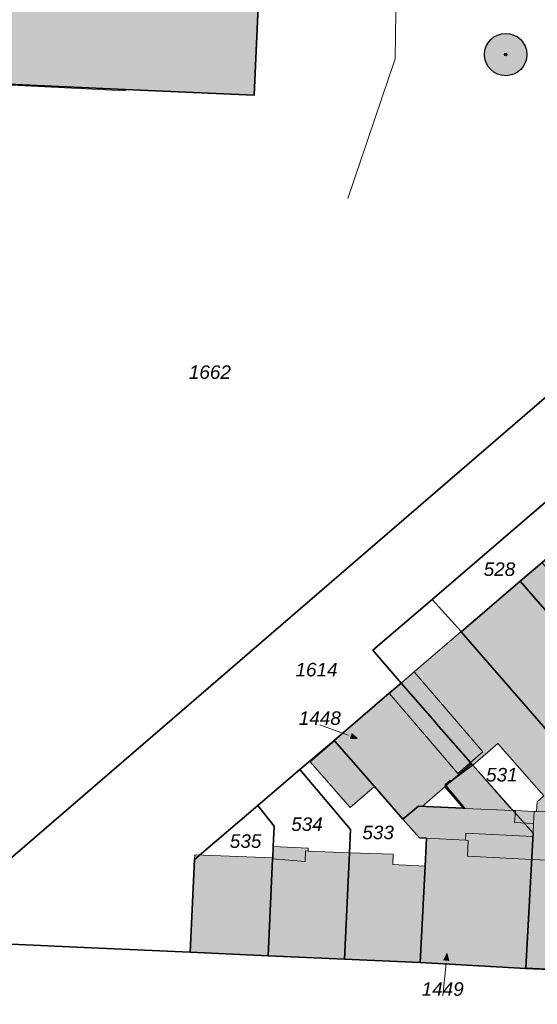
# Model space of a CAD drawing. Header units: metres. Extents: x 32338650 to 32340431, y 5701793 to 5703325.
# Tile 35 of 256: x 32339236 to 32339284, y 5702371 to 5702462. Entities that reach past the tile are written whole.
import ezdxf

# ---------------------------------------------------------------- set-up
doc = ezdxf.new("R2010")
doc.units = ezdxf.units.M
doc.header["$LTSCALE"] = 0.1
doc.layers.add('Keine', color=7, linetype='Continuous', lineweight=9)
for name, color, linetype, lineweight, true_color in [('LPB-BE-Flurstück_Grenze', 7, 'Continuous', 70, 0x004c99), ('LPB-BE-Flurstück_Nummer', 7, 'Continuous', 70, 0x004c99), ('LPB-BE-Gebäude', 7, 'Continuous', 70, 0x004c99), ('LPB-BE-Leitung_Strom', 3, 'Continuous', 30, 0x00ff00), ('LPB-BE-Straße', 7, 'Continuous', 70, 0x004c99), ('LPB-VEG-Baum_Bestand', 9, 'Continuous', 13, 0x808080)]:
    doc.layers.add(name, color=color, linetype=linetype, lineweight=lineweight, true_color=true_color)
doc.styles.add('Arial (italic)', font='ariali.ttf')

# ---------------------------------------------------------------- blocks, each defined once
blk = doc.blocks.new('2004')
at = {"layer": 'Keine', "color": 7, "linetype": 'Continuous'}
blk.add_solid([(0, 0), (0.75, -0.3), (0.75, 0.3)], dxfattribs=at)

msp = doc.modelspace()

# ---------------------------------------------------------------- hatches: boundary and pattern name
at = {"layer": 'LPB-BE-Gebäude', "linetype": 'Continuous', "lineweight": 0, "true_color": 0xc7c8ca}
for points in [[(32339222.146, 5702475.405), (32339221.897, 5702469.841), (32339220.494, 5702468.567), (32339221.786, 5702467.133), (32339221.562, 5702462.148), (32339223.58, 5702462.065), (32339223.426, 5702458.789), (32339225.607, 5702456.328), (32339225.637, 5702456.346), (32339230.812, 5702456.124), (32339230.808, 5702456.024), (32339245.668, 5702455.283), (32339245.673, 5702455.403), (32339257.568, 5702454.834), (32339257.57, 5702454.864), (32339258.957, 5702485.531), (32339236.284, 5702486.583), (32339228.013, 5702486.963), (32339222.66, 5702487.213), (32339222.624, 5702486.354), (32339221.23, 5702485.05), (32339222.503, 5702483.647), (32339222.266, 5702478.102), (32339220.872, 5702476.808), (32339222.146, 5702475.405)], [(32339222.146, 5702475.405), (32339221.897, 5702469.841), (32339220.494, 5702468.567), (32339221.786, 5702467.133), (32339221.562, 5702462.148), (32339223.58, 5702462.065), (32339223.426, 5702458.789), (32339225.607, 5702456.328), (32339225.637, 5702456.346), (32339230.812, 5702456.124), (32339230.808, 5702456.024), (32339245.668, 5702455.283), (32339245.673, 5702455.403), (32339257.568, 5702454.834), (32339257.57, 5702454.864), (32339258.957, 5702485.531), (32339236.284, 5702486.583), (32339228.013, 5702486.963), (32339222.66, 5702487.213), (32339222.624, 5702486.354), (32339221.23, 5702485.05), (32339222.503, 5702483.647), (32339222.266, 5702478.102), (32339220.872, 5702476.808), (32339222.146, 5702475.405)], [(32339288.753, 5702402.403), (32339289.413, 5702401.645), (32339291.496, 5702403.411), (32339293.622, 5702405.225), (32339294.742, 5702406.18), (32339293.815, 5702407.239), (32339287.478, 5702414.495), (32339287.458, 5702414.516), (32339284.151, 5702411.699), (32339282.149, 5702409.99), (32339282.168, 5702409.969), (32339288.753, 5702402.403)], [(32339288.753, 5702402.403), (32339289.413, 5702401.645), (32339291.496, 5702403.411), (32339293.622, 5702405.225), (32339294.742, 5702406.18), (32339293.815, 5702407.239), (32339287.478, 5702414.495), (32339287.458, 5702414.516), (32339284.151, 5702411.699), (32339282.149, 5702409.99), (32339282.168, 5702409.969), (32339288.753, 5702402.403)], [(32339284.151, 5702411.699), (32339282.149, 5702409.99), (32339282.168, 5702409.969), (32339288.753, 5702402.403), (32339289.413, 5702401.645), (32339291.496, 5702403.411), (32339289.488, 5702405.685), (32339289.447, 5702405.647), (32339284.151, 5702411.699)], [(32339284.151, 5702411.699), (32339282.149, 5702409.99), (32339282.168, 5702409.969), (32339288.753, 5702402.403), (32339289.413, 5702401.645), (32339291.496, 5702403.411), (32339289.488, 5702405.685), (32339289.447, 5702405.647), (32339284.151, 5702411.699)], [(32339276.694, 5702405.32), (32339276.713, 5702405.3), (32339285.524, 5702395.16), (32339288.709, 5702397.901), (32339286.502, 5702400.464), (32339287.954, 5702401.715), (32339288.753, 5702402.403), (32339282.168, 5702409.969), (32339282.149, 5702409.99), (32339276.694, 5702405.32)], [(32339276.694, 5702405.32), (32339276.713, 5702405.3), (32339285.524, 5702395.16), (32339288.709, 5702397.901), (32339286.502, 5702400.464), (32339287.954, 5702401.715), (32339288.753, 5702402.403), (32339282.168, 5702409.969), (32339282.149, 5702409.99), (32339276.694, 5702405.32)], [(32339291.401, 5702388.403), (32339285.524, 5702395.16), (32339276.713, 5702405.3), (32339276.694, 5702405.32), (32339272.378, 5702401.605), (32339271.175, 5702400.563), (32339277.558, 5702393.205), (32339277.663, 5702393.091), (32339277.768, 5702392.967), (32339280.093, 5702394.983), (32339284.327, 5702390.135), (32339283.714, 5702389.58), (32339283.677, 5702388.681), (32339286.495, 5702388.585), (32339291.401, 5702388.403)], [(32339291.401, 5702388.403), (32339285.524, 5702395.16), (32339276.713, 5702405.3), (32339276.694, 5702405.32), (32339272.378, 5702401.605), (32339271.175, 5702400.563), (32339277.558, 5702393.205), (32339277.663, 5702393.091), (32339277.768, 5702392.967), (32339280.093, 5702394.983), (32339284.327, 5702390.135), (32339283.714, 5702389.58), (32339283.677, 5702388.681), (32339286.495, 5702388.585), (32339291.401, 5702388.403)], [(32339277.558, 5702393.205), (32339278.72, 5702394.218), (32339272.378, 5702401.605), (32339271.175, 5702400.563), (32339277.558, 5702393.205)], [(32339277.558, 5702393.205), (32339278.72, 5702394.218), (32339272.378, 5702401.605), (32339271.175, 5702400.563), (32339277.558, 5702393.205)], [(32339264.963, 5702395.264), (32339265.002, 5702395.223), (32339268.711, 5702390.987), (32339271.33, 5702387.997), (32339272.75, 5702389.19), (32339273.109, 5702389.165), (32339275.205, 5702390.98), (32339275.765, 5702391.458), (32339277.768, 5702392.967), (32339277.663, 5702393.091), (32339277.558, 5702393.205), (32339271.175, 5702400.563), (32339270.065, 5702399.618), (32339264.963, 5702395.264)], [(32339264.963, 5702395.264), (32339265.002, 5702395.223), (32339268.711, 5702390.987), (32339271.33, 5702387.997), (32339272.75, 5702389.19), (32339273.109, 5702389.165), (32339275.205, 5702390.98), (32339275.765, 5702391.458), (32339277.768, 5702392.967), (32339277.663, 5702393.091), (32339277.558, 5702393.205), (32339271.175, 5702400.563), (32339270.065, 5702399.618), (32339264.963, 5702395.264)], [(32339277.558, 5702393.205), (32339271.175, 5702400.563), (32339270.065, 5702399.618), (32339276.406, 5702392.212), (32339277.558, 5702393.205)], [(32339277.558, 5702393.205), (32339271.175, 5702400.563), (32339270.065, 5702399.618), (32339276.406, 5702392.212), (32339277.558, 5702393.205)], [(32339266.45, 5702389.058), (32339268.711, 5702390.987), (32339265.002, 5702395.223), (32339262.77, 5702393.273), (32339266.45, 5702389.058)], [(32339266.45, 5702389.058), (32339268.711, 5702390.987), (32339265.002, 5702395.223), (32339262.77, 5702393.273), (32339266.45, 5702389.058)], [(32339271.33, 5702387.997), (32339272.86, 5702386.253), (32339273.509, 5702386.216), (32339273.373, 5702383.64), (32339272.918, 5702374.732), (32339282.663, 5702374.201), (32339282.665, 5702374.251), (32339283.216, 5702384.266), (32339283.333, 5702386.383), (32339283.345, 5702386.683), (32339283.391, 5702387.571), (32339283.447, 5702388.69), (32339281.709, 5702388.771), (32339281.45, 5702388.782), (32339277.768, 5702392.967), (32339275.765, 5702391.458), (32339275.205, 5702390.98), (32339276.885, 5702388.99), (32339273.109, 5702389.165), (32339272.75, 5702389.19), (32339271.33, 5702387.997)], [(32339271.33, 5702387.997), (32339272.86, 5702386.253), (32339273.509, 5702386.216), (32339273.373, 5702383.64), (32339272.918, 5702374.732), (32339282.663, 5702374.201), (32339282.665, 5702374.251), (32339283.216, 5702384.266), (32339283.333, 5702386.383), (32339283.345, 5702386.683), (32339283.391, 5702387.571), (32339283.447, 5702388.69), (32339281.709, 5702388.771), (32339281.45, 5702388.782), (32339277.768, 5702392.967), (32339275.765, 5702391.458), (32339275.205, 5702390.98), (32339276.885, 5702388.99), (32339273.109, 5702389.165), (32339272.75, 5702389.19), (32339271.33, 5702387.997)], [(32339281.45, 5702388.782), (32339277.768, 5702392.967), (32339275.765, 5702391.458), (32339275.205, 5702390.98), (32339276.885, 5702388.99), (32339277.045, 5702388.983), (32339281.45, 5702388.782)], [(32339281.45, 5702388.782), (32339277.768, 5702392.967), (32339275.765, 5702391.458), (32339275.205, 5702390.98), (32339276.885, 5702388.99), (32339277.045, 5702388.983), (32339281.45, 5702388.782)], [(32339283.391, 5702387.571), (32339281.634, 5702387.664), (32339281.709, 5702388.771), (32339281.45, 5702388.782), (32339277.045, 5702388.983), (32339276.885, 5702388.99), (32339273.109, 5702389.165), (32339272.75, 5702389.19), (32339271.33, 5702387.997), (32339272.86, 5702386.253), (32339273.509, 5702386.216), (32339277.094, 5702386.029), (32339277.131, 5702386.688), (32339283.333, 5702386.383), (32339283.345, 5702386.683), (32339283.391, 5702387.571)], [(32339283.391, 5702387.571), (32339281.634, 5702387.664), (32339281.709, 5702388.771), (32339281.45, 5702388.782), (32339277.045, 5702388.983), (32339276.885, 5702388.99), (32339273.109, 5702389.165), (32339272.75, 5702389.19), (32339271.33, 5702387.997), (32339272.86, 5702386.253), (32339273.509, 5702386.216), (32339277.094, 5702386.029), (32339277.131, 5702386.688), (32339283.333, 5702386.383), (32339283.345, 5702386.683), (32339283.391, 5702387.571)], [(32339283.447, 5702388.69), (32339281.709, 5702388.771), (32339281.634, 5702387.664), (32339283.391, 5702387.571), (32339283.447, 5702388.69)], [(32339283.447, 5702388.69), (32339281.709, 5702388.771), (32339281.634, 5702387.664), (32339283.391, 5702387.571), (32339283.447, 5702388.69)], [(32339292.743, 5702373.767), (32339293.257, 5702383.863), (32339293.322, 5702385.212), (32339293.37, 5702386.141), (32339293.007, 5702386.556), (32339291.401, 5702388.403), (32339286.495, 5702388.585), (32339283.677, 5702388.681), (32339283.447, 5702388.69), (32339283.391, 5702387.571), (32339283.345, 5702386.683), (32339283.333, 5702386.383), (32339283.216, 5702384.266), (32339282.665, 5702374.251), (32339292.743, 5702373.767)], [(32339292.743, 5702373.767), (32339293.257, 5702383.863), (32339293.322, 5702385.212), (32339293.37, 5702386.141), (32339293.007, 5702386.556), (32339291.401, 5702388.403), (32339286.495, 5702388.585), (32339283.677, 5702388.681), (32339283.447, 5702388.69), (32339283.391, 5702387.571), (32339283.345, 5702386.683), (32339283.333, 5702386.383), (32339283.216, 5702384.266), (32339282.665, 5702374.251), (32339292.743, 5702373.767)], [(32339283.216, 5702384.266), (32339287.012, 5702384.11), (32339287.071, 5702385.539), (32339286.381, 5702385.557), (32339286.495, 5702388.585), (32339283.677, 5702388.681), (32339283.447, 5702388.69), (32339283.391, 5702387.571), (32339283.345, 5702386.683), (32339283.333, 5702386.383), (32339283.216, 5702384.266)], [(32339283.216, 5702384.266), (32339287.012, 5702384.11), (32339287.071, 5702385.539), (32339286.381, 5702385.557), (32339286.495, 5702388.585), (32339283.677, 5702388.681), (32339283.447, 5702388.69), (32339283.391, 5702387.571), (32339283.345, 5702386.683), (32339283.333, 5702386.383), (32339283.216, 5702384.266)], [(32339283.216, 5702384.266), (32339283.333, 5702386.383), (32339277.131, 5702386.688), (32339277.094, 5702386.029), (32339277.353, 5702386.018), (32339277.284, 5702384.58), (32339283.216, 5702384.266)], [(32339283.216, 5702384.266), (32339283.333, 5702386.383), (32339277.131, 5702386.688), (32339277.094, 5702386.029), (32339277.353, 5702386.018), (32339277.284, 5702384.58), (32339283.216, 5702384.266)], [(32339265.915, 5702375.039), (32339266.389, 5702384.878), (32339262.572, 5702385.034), (32339262.583, 5702385.294), (32339259.347, 5702385.457), (32339259.294, 5702384.398), (32339259.29, 5702384.309), (32339258.873, 5702375.349), (32339265.915, 5702375.039)], [(32339265.915, 5702375.039), (32339266.389, 5702384.878), (32339262.572, 5702385.034), (32339262.583, 5702385.294), (32339259.347, 5702385.457), (32339259.294, 5702384.398), (32339259.29, 5702384.309), (32339258.873, 5702375.349), (32339265.915, 5702375.039)], [(32339259.29, 5702384.309), (32339262.292, 5702384.065), (32339262.333, 5702385.044), (32339262.572, 5702385.034), (32339262.583, 5702385.294), (32339259.347, 5702385.457), (32339259.294, 5702384.398), (32339259.29, 5702384.309)], [(32339259.29, 5702384.309), (32339262.292, 5702384.065), (32339262.333, 5702385.044), (32339262.572, 5702385.034), (32339262.583, 5702385.294), (32339259.347, 5702385.457), (32339259.294, 5702384.398), (32339259.29, 5702384.309)], [(32339265.915, 5702375.039), (32339272.918, 5702374.732), (32339273.373, 5702383.64), (32339270.398, 5702383.802), (32339270.426, 5702384.742), (32339266.389, 5702384.878), (32339265.915, 5702375.039)], [(32339265.915, 5702375.039), (32339272.918, 5702374.732), (32339273.373, 5702383.64), (32339270.398, 5702383.802), (32339270.426, 5702384.742), (32339266.389, 5702384.878), (32339265.915, 5702375.039)], [(32339251.662, 5702375.695), (32339258.873, 5702375.349), (32339259.29, 5702384.309), (32339259.294, 5702384.398), (32339252.101, 5702384.704), (32339252.083, 5702384.264), (32339251.662, 5702375.695)], [(32339251.662, 5702375.695), (32339258.873, 5702375.349), (32339259.29, 5702384.309), (32339259.294, 5702384.398), (32339252.101, 5702384.704), (32339252.083, 5702384.264), (32339251.662, 5702375.695)]]:
    msp.add_hatch(color=9, dxfattribs=at).paths.add_polyline_path(points)
at = {"layer": 'LPB-VEG-Baum_Bestand', "linetype": 'Continuous', "lineweight": 0, "true_color": 0x727430, "transparency": 33554572}
h = msp.add_hatch(color=67, dxfattribs=at)
edge = h.paths.add_edge_path()
edge.add_arc((32339280.81647, 5702458.62771), 1.95857, 0, 360)
h = msp.add_hatch(color=67, dxfattribs=at)
edge = h.paths.add_edge_path()
edge.add_arc((32339280.81619, 5702458.63035), 0.11684, 0, 360)

# ---------------------------------------------------------------- linework, layer by layer
at = {"layer": 'LPB-BE-Flurstück_Grenze', "color": 253, "linetype": 'Continuous', "lineweight": 25, "true_color": 0xadadad, "transparency": 33554687, "flags": 128}
for points in [[(32339142.408, 5702380.663), (32339226.341, 5702376.845), (32339314.498, 5702452.826), (32339315.432, 5702471.864), (32339316.604, 5702497.365), (32339256.317, 5702500.053), (32339259.259, 5702492.154), (32339258.957, 5702485.531), (32339257.57, 5702454.864), (32339245.673, 5702455.403), (32339226.705, 5702456.263), (32339221.131, 5702456.512), (32339221.033, 5702454.374), (32339221.031, 5702454.314), (32339219.705, 5702425.386), (32339219.366, 5702417.854), (32339218.654, 5702402.201), (32339184.675, 5702403.797), (32339179.122, 5702404.055), (32339178.991, 5702401.118), (32339143.425, 5702402.789), (32339142.411, 5702380.723), (32339142.408, 5702380.663)], [(32339142.408, 5702380.663), (32339226.341, 5702376.845), (32339314.498, 5702452.826), (32339315.432, 5702471.864), (32339316.604, 5702497.365), (32339256.317, 5702500.053), (32339259.259, 5702492.154), (32339258.957, 5702485.531), (32339257.57, 5702454.864), (32339245.673, 5702455.403), (32339226.705, 5702456.263), (32339221.131, 5702456.512), (32339221.033, 5702454.374), (32339221.031, 5702454.314), (32339219.705, 5702425.386), (32339219.366, 5702417.854), (32339218.654, 5702402.201), (32339184.675, 5702403.797), (32339179.122, 5702404.055), (32339178.991, 5702401.118), (32339143.425, 5702402.789), (32339142.411, 5702380.723), (32339142.408, 5702380.663)], [(32339221.551, 5702465.792), (32339221.546, 5702465.672), (32339221.131, 5702456.512), (32339226.705, 5702456.263), (32339245.673, 5702455.403), (32339257.57, 5702454.864), (32339258.957, 5702485.531), (32339236.284, 5702486.583), (32339228.013, 5702486.963), (32339222.66, 5702487.213), (32339213.34, 5702487.636), (32339213.084, 5702482.056), (32339212.355, 5702466.28), (32339212.352, 5702466.22), (32339221.551, 5702465.792)], [(32339221.551, 5702465.792), (32339221.546, 5702465.672), (32339221.131, 5702456.512), (32339226.705, 5702456.263), (32339245.673, 5702455.403), (32339257.57, 5702454.864), (32339258.957, 5702485.531), (32339236.284, 5702486.583), (32339228.013, 5702486.963), (32339222.66, 5702487.213), (32339213.34, 5702487.636), (32339213.084, 5702482.056), (32339212.355, 5702466.28), (32339212.352, 5702466.22), (32339221.551, 5702465.792)], [(32339307.665, 5702431.64), (32339313.886, 5702436.929), (32339314.498, 5702452.826), (32339226.341, 5702376.845), (32339242.542, 5702376.11), (32339251.662, 5702375.695), (32339252.083, 5702384.264), (32339257.932, 5702389.258), (32339261.81, 5702392.562), (32339264.963, 5702395.264), (32339270.065, 5702399.618), (32339271.175, 5702400.563), (32339268.547, 5702403.593), (32339274.034, 5702408.292), (32339284.966, 5702417.67), (32339295.628, 5702426.81), (32339297.153, 5702428.118), (32339299.847, 5702424.995), (32339302.321, 5702427.099), (32339307.665, 5702431.64)], [(32339307.665, 5702431.64), (32339313.886, 5702436.929), (32339314.498, 5702452.826), (32339226.341, 5702376.845), (32339242.542, 5702376.11), (32339251.662, 5702375.695), (32339252.083, 5702384.264), (32339257.932, 5702389.258), (32339261.81, 5702392.562), (32339264.963, 5702395.264), (32339270.065, 5702399.618), (32339271.175, 5702400.563), (32339268.547, 5702403.593), (32339274.034, 5702408.292), (32339284.966, 5702417.67), (32339295.628, 5702426.81), (32339297.153, 5702428.118), (32339299.847, 5702424.995), (32339302.321, 5702427.099), (32339307.665, 5702431.64)], [(32339276.694, 5702405.32), (32339276.713, 5702405.3), (32339282.168, 5702409.969), (32339287.478, 5702414.495), (32339287.633, 5702414.628), (32339284.966, 5702417.67), (32339274.034, 5702408.292), (32339276.694, 5702405.32)], [(32339276.694, 5702405.32), (32339276.713, 5702405.3), (32339282.168, 5702409.969), (32339287.478, 5702414.495), (32339287.633, 5702414.628), (32339284.966, 5702417.67), (32339274.034, 5702408.292), (32339276.694, 5702405.32)], [(32339316.232, 5702381.879), (32339316.26, 5702382.548), (32339315.68, 5702382.572), (32339306.09, 5702393.484), (32339303.501, 5702396.463), (32339287.633, 5702414.628), (32339287.478, 5702414.495), (32339282.168, 5702409.969), (32339304.752, 5702384.022), (32339304.29, 5702373.262), (32339315.828, 5702372.758), (32339316.232, 5702381.879)], [(32339316.232, 5702381.879), (32339316.26, 5702382.548), (32339315.68, 5702382.572), (32339306.09, 5702393.484), (32339303.501, 5702396.463), (32339287.633, 5702414.628), (32339287.478, 5702414.495), (32339282.168, 5702409.969), (32339304.752, 5702384.022), (32339304.29, 5702373.262), (32339315.828, 5702372.758), (32339316.232, 5702381.879)], [(32339304.752, 5702384.022), (32339282.168, 5702409.969), (32339276.713, 5702405.3), (32339293.37, 5702386.141), (32339292.743, 5702373.767), (32339304.29, 5702373.262), (32339304.752, 5702384.022)], [(32339304.752, 5702384.022), (32339282.168, 5702409.969), (32339276.713, 5702405.3), (32339293.37, 5702386.141), (32339292.743, 5702373.767), (32339304.29, 5702373.262), (32339304.752, 5702384.022)], [(32339293.37, 5702386.141), (32339276.713, 5702405.3), (32339276.694, 5702405.32), (32339274.034, 5702408.292), (32339268.547, 5702403.593), (32339271.175, 5702400.563), (32339274.271, 5702396.994), (32339274.438, 5702396.801), (32339277.558, 5702393.205), (32339277.663, 5702393.091), (32339277.768, 5702392.967), (32339283.345, 5702386.683), (32339282.665, 5702374.251), (32339282.663, 5702374.201), (32339292.743, 5702373.767), (32339293.37, 5702386.141)], [(32339293.37, 5702386.141), (32339276.713, 5702405.3), (32339276.694, 5702405.32), (32339274.034, 5702408.292), (32339268.547, 5702403.593), (32339271.175, 5702400.563), (32339274.271, 5702396.994), (32339274.438, 5702396.801), (32339277.558, 5702393.205), (32339277.663, 5702393.091), (32339277.768, 5702392.967), (32339283.345, 5702386.683), (32339282.665, 5702374.251), (32339282.663, 5702374.201), (32339292.743, 5702373.767), (32339293.37, 5702386.141)], [(32339264.963, 5702395.264), (32339265.002, 5702395.223), (32339268.711, 5702390.987), (32339271.33, 5702387.997), (32339272.75, 5702389.19), (32339276.885, 5702388.99), (32339277.045, 5702388.983), (32339275.212, 5702391.15), (32339275.679, 5702391.551), (32339275.765, 5702391.458), (32339277.663, 5702393.091), (32339277.558, 5702393.205), (32339274.438, 5702396.801), (32339274.271, 5702396.994), (32339271.175, 5702400.563), (32339270.065, 5702399.618), (32339264.963, 5702395.264)], [(32339264.963, 5702395.264), (32339265.002, 5702395.223), (32339268.711, 5702390.987), (32339271.33, 5702387.997), (32339272.75, 5702389.19), (32339276.885, 5702388.99), (32339277.045, 5702388.983), (32339275.212, 5702391.15), (32339275.679, 5702391.551), (32339275.765, 5702391.458), (32339277.663, 5702393.091), (32339277.558, 5702393.205), (32339274.438, 5702396.801), (32339274.271, 5702396.994), (32339271.175, 5702400.563), (32339270.065, 5702399.618), (32339264.963, 5702395.264)], [(32339265.915, 5702375.039), (32339272.918, 5702374.732), (32339273.373, 5702383.64), (32339273.509, 5702386.216), (32339272.86, 5702386.253), (32339271.33, 5702387.997), (32339268.711, 5702390.987), (32339265.002, 5702395.223), (32339264.963, 5702395.264), (32339261.81, 5702392.562), (32339266.496, 5702387.015), (32339266.389, 5702384.878), (32339265.915, 5702375.039)], [(32339265.915, 5702375.039), (32339272.918, 5702374.732), (32339273.373, 5702383.64), (32339273.509, 5702386.216), (32339272.86, 5702386.253), (32339271.33, 5702387.997), (32339268.711, 5702390.987), (32339265.002, 5702395.223), (32339264.963, 5702395.264), (32339261.81, 5702392.562), (32339266.496, 5702387.015), (32339266.389, 5702384.878), (32339265.915, 5702375.039)], [(32339277.768, 5702392.967), (32339277.663, 5702393.091), (32339275.765, 5702391.458), (32339275.679, 5702391.551), (32339275.212, 5702391.15), (32339277.045, 5702388.983), (32339276.885, 5702388.99), (32339272.75, 5702389.19), (32339271.33, 5702387.997), (32339272.86, 5702386.253), (32339273.509, 5702386.216), (32339273.373, 5702383.64), (32339272.918, 5702374.732), (32339282.663, 5702374.201), (32339282.665, 5702374.251), (32339283.345, 5702386.683), (32339277.768, 5702392.967)], [(32339277.768, 5702392.967), (32339277.663, 5702393.091), (32339275.765, 5702391.458), (32339275.679, 5702391.551), (32339275.212, 5702391.15), (32339277.045, 5702388.983), (32339276.885, 5702388.99), (32339272.75, 5702389.19), (32339271.33, 5702387.997), (32339272.86, 5702386.253), (32339273.509, 5702386.216), (32339273.373, 5702383.64), (32339272.918, 5702374.732), (32339282.663, 5702374.201), (32339282.665, 5702374.251), (32339283.345, 5702386.683), (32339277.768, 5702392.967)], [(32339265.915, 5702375.039), (32339266.389, 5702384.878), (32339266.496, 5702387.015), (32339261.81, 5702392.562), (32339257.932, 5702389.258), (32339259.435, 5702387.345), (32339259.347, 5702385.457), (32339259.294, 5702384.398), (32339259.29, 5702384.309), (32339258.873, 5702375.349), (32339265.915, 5702375.039)], [(32339265.915, 5702375.039), (32339266.389, 5702384.878), (32339266.496, 5702387.015), (32339261.81, 5702392.562), (32339257.932, 5702389.258), (32339259.435, 5702387.345), (32339259.347, 5702385.457), (32339259.294, 5702384.398), (32339259.29, 5702384.309), (32339258.873, 5702375.349), (32339265.915, 5702375.039)], [(32339258.873, 5702375.349), (32339259.29, 5702384.309), (32339259.294, 5702384.398), (32339259.347, 5702385.457), (32339259.435, 5702387.345), (32339257.932, 5702389.258), (32339252.083, 5702384.264), (32339251.662, 5702375.695), (32339258.873, 5702375.349)], [(32339258.873, 5702375.349), (32339259.29, 5702384.309), (32339259.294, 5702384.398), (32339259.347, 5702385.457), (32339259.435, 5702387.345), (32339257.932, 5702389.258), (32339252.083, 5702384.264), (32339251.662, 5702375.695), (32339258.873, 5702375.349)], [(32339361.305, 5702370.879), (32339347.547, 5702371.415), (32339340.313, 5702371.692), (32339326.797, 5702372.277), (32339324.529, 5702372.38), (32339315.828, 5702372.758), (32339304.29, 5702373.262), (32339292.743, 5702373.767), (32339282.663, 5702374.201), (32339272.918, 5702374.732), (32339265.915, 5702375.039), (32339258.873, 5702375.349), (32339251.662, 5702375.695), (32339242.542, 5702376.11), (32339226.341, 5702376.845)], [(32339361.305, 5702370.879), (32339347.547, 5702371.415), (32339340.313, 5702371.692), (32339326.797, 5702372.277), (32339324.529, 5702372.38), (32339315.828, 5702372.758), (32339304.29, 5702373.262), (32339292.743, 5702373.767), (32339282.663, 5702374.201), (32339272.918, 5702374.732), (32339265.915, 5702375.039), (32339258.873, 5702375.349), (32339251.662, 5702375.695), (32339242.542, 5702376.11), (32339226.341, 5702376.845)]]:
    msp.add_lwpolyline(points, dxfattribs=at)
at = {"layer": 'LPB-BE-Flurstück_Nummer', "color": 252, "linetype": 'Continuous', "lineweight": 5, "true_color": 0x888888}
for p, q in [((32339266.27017, 5702395.75088), (32339263.649, 5702396.695)), ((32339266.27017, 5702395.75088), (32339263.649, 5702396.695)), ((32339275.30566, 5702374.66525), (32339274.997, 5702371.665)), ((32339275.30566, 5702374.66525), (32339274.997, 5702371.665))]:
    msp.add_line(p, q, dxfattribs=at)
at = {"layer": 'LPB-BE-Gebäude', "color": 7, "linetype": 'Continuous', "lineweight": 9, "flags": 128}
for points in [[(32339223.58, 5702462.065), (32339223.426, 5702458.789), (32339225.607, 5702456.328), (32339225.637, 5702456.346), (32339230.812, 5702456.124), (32339230.808, 5702456.024), (32339245.668, 5702455.283), (32339245.673, 5702455.403), (32339257.568, 5702454.834), (32339257.57, 5702454.864), (32339258.957, 5702485.531)], [(32339223.58, 5702462.065), (32339223.426, 5702458.789), (32339225.607, 5702456.328), (32339225.637, 5702456.346), (32339230.812, 5702456.124), (32339230.808, 5702456.024), (32339245.668, 5702455.283), (32339245.673, 5702455.403), (32339257.568, 5702454.834), (32339257.57, 5702454.864), (32339258.957, 5702485.531)], [(32339288.753, 5702402.403), (32339289.413, 5702401.645), (32339291.496, 5702403.411), (32339293.622, 5702405.225), (32339294.742, 5702406.18), (32339293.815, 5702407.239), (32339287.478, 5702414.495), (32339287.458, 5702414.516), (32339284.151, 5702411.699), (32339282.149, 5702409.99), (32339282.168, 5702409.969), (32339288.753, 5702402.403)], [(32339288.753, 5702402.403), (32339289.413, 5702401.645), (32339291.496, 5702403.411), (32339293.622, 5702405.225), (32339294.742, 5702406.18), (32339293.815, 5702407.239), (32339287.478, 5702414.495), (32339287.458, 5702414.516), (32339284.151, 5702411.699), (32339282.149, 5702409.99), (32339282.168, 5702409.969), (32339288.753, 5702402.403)], [(32339284.151, 5702411.699), (32339282.149, 5702409.99), (32339282.168, 5702409.969), (32339288.753, 5702402.403), (32339289.413, 5702401.645), (32339291.496, 5702403.411), (32339289.488, 5702405.685), (32339289.447, 5702405.647), (32339284.151, 5702411.699)], [(32339284.151, 5702411.699), (32339282.149, 5702409.99), (32339282.168, 5702409.969), (32339288.753, 5702402.403), (32339289.413, 5702401.645), (32339291.496, 5702403.411), (32339289.488, 5702405.685), (32339289.447, 5702405.647), (32339284.151, 5702411.699)], [(32339276.694, 5702405.32), (32339276.713, 5702405.3), (32339285.524, 5702395.16), (32339288.709, 5702397.901), (32339286.502, 5702400.464), (32339287.954, 5702401.715), (32339288.753, 5702402.403), (32339282.168, 5702409.969), (32339282.149, 5702409.99), (32339276.694, 5702405.32)], [(32339276.694, 5702405.32), (32339276.713, 5702405.3), (32339285.524, 5702395.16), (32339288.709, 5702397.901), (32339286.502, 5702400.464), (32339287.954, 5702401.715), (32339288.753, 5702402.403), (32339282.168, 5702409.969), (32339282.149, 5702409.99), (32339276.694, 5702405.32)], [(32339291.401, 5702388.403), (32339285.524, 5702395.16), (32339276.713, 5702405.3), (32339276.694, 5702405.32), (32339272.378, 5702401.605), (32339271.175, 5702400.563), (32339277.558, 5702393.205), (32339277.663, 5702393.091), (32339277.768, 5702392.967), (32339280.093, 5702394.983), (32339284.327, 5702390.135), (32339283.714, 5702389.58), (32339283.677, 5702388.681), (32339286.495, 5702388.585), (32339291.401, 5702388.403)], [(32339291.401, 5702388.403), (32339285.524, 5702395.16), (32339276.713, 5702405.3), (32339276.694, 5702405.32), (32339272.378, 5702401.605), (32339271.175, 5702400.563), (32339277.558, 5702393.205), (32339277.663, 5702393.091), (32339277.768, 5702392.967), (32339280.093, 5702394.983), (32339284.327, 5702390.135), (32339283.714, 5702389.58), (32339283.677, 5702388.681), (32339286.495, 5702388.585), (32339291.401, 5702388.403)], [(32339277.558, 5702393.205), (32339278.72, 5702394.218), (32339272.378, 5702401.605), (32339271.175, 5702400.563), (32339277.558, 5702393.205)], [(32339277.558, 5702393.205), (32339278.72, 5702394.218), (32339272.378, 5702401.605), (32339271.175, 5702400.563), (32339277.558, 5702393.205)], [(32339264.963, 5702395.264), (32339265.002, 5702395.223), (32339268.711, 5702390.987), (32339271.33, 5702387.997), (32339272.75, 5702389.19), (32339273.109, 5702389.165), (32339275.205, 5702390.98), (32339275.765, 5702391.458), (32339277.768, 5702392.967), (32339277.663, 5702393.091), (32339277.558, 5702393.205), (32339271.175, 5702400.563), (32339270.065, 5702399.618), (32339264.963, 5702395.264)], [(32339264.963, 5702395.264), (32339265.002, 5702395.223), (32339268.711, 5702390.987), (32339271.33, 5702387.997), (32339272.75, 5702389.19), (32339273.109, 5702389.165), (32339275.205, 5702390.98), (32339275.765, 5702391.458), (32339277.768, 5702392.967), (32339277.663, 5702393.091), (32339277.558, 5702393.205), (32339271.175, 5702400.563), (32339270.065, 5702399.618), (32339264.963, 5702395.264)], [(32339277.558, 5702393.205), (32339271.175, 5702400.563), (32339270.065, 5702399.618), (32339276.406, 5702392.212), (32339277.558, 5702393.205)], [(32339277.558, 5702393.205), (32339271.175, 5702400.563), (32339270.065, 5702399.618), (32339276.406, 5702392.212), (32339277.558, 5702393.205)], [(32339266.45, 5702389.058), (32339268.711, 5702390.987), (32339265.002, 5702395.223), (32339262.77, 5702393.273), (32339266.45, 5702389.058)], [(32339266.45, 5702389.058), (32339268.711, 5702390.987), (32339265.002, 5702395.223), (32339262.77, 5702393.273), (32339266.45, 5702389.058)], [(32339271.33, 5702387.997), (32339272.86, 5702386.253), (32339273.509, 5702386.216), (32339273.373, 5702383.64), (32339272.918, 5702374.732), (32339282.663, 5702374.201), (32339282.665, 5702374.251), (32339283.216, 5702384.266), (32339283.333, 5702386.383), (32339283.345, 5702386.683), (32339283.391, 5702387.571), (32339283.447, 5702388.69), (32339281.709, 5702388.771), (32339281.45, 5702388.782), (32339277.768, 5702392.967), (32339275.765, 5702391.458), (32339275.205, 5702390.98), (32339276.885, 5702388.99), (32339273.109, 5702389.165), (32339272.75, 5702389.19), (32339271.33, 5702387.997)], [(32339271.33, 5702387.997), (32339272.86, 5702386.253), (32339273.509, 5702386.216), (32339273.373, 5702383.64), (32339272.918, 5702374.732), (32339282.663, 5702374.201), (32339282.665, 5702374.251), (32339283.216, 5702384.266), (32339283.333, 5702386.383), (32339283.345, 5702386.683), (32339283.391, 5702387.571), (32339283.447, 5702388.69), (32339281.709, 5702388.771), (32339281.45, 5702388.782), (32339277.768, 5702392.967), (32339275.765, 5702391.458), (32339275.205, 5702390.98), (32339276.885, 5702388.99), (32339273.109, 5702389.165), (32339272.75, 5702389.19), (32339271.33, 5702387.997)], [(32339281.45, 5702388.782), (32339277.768, 5702392.967), (32339275.765, 5702391.458), (32339275.205, 5702390.98), (32339276.885, 5702388.99), (32339277.045, 5702388.983), (32339281.45, 5702388.782)], [(32339281.45, 5702388.782), (32339277.768, 5702392.967), (32339275.765, 5702391.458), (32339275.205, 5702390.98), (32339276.885, 5702388.99), (32339277.045, 5702388.983), (32339281.45, 5702388.782)], [(32339283.391, 5702387.571), (32339281.634, 5702387.664), (32339281.709, 5702388.771), (32339281.45, 5702388.782), (32339277.045, 5702388.983), (32339276.885, 5702388.99), (32339273.109, 5702389.165), (32339272.75, 5702389.19), (32339271.33, 5702387.997), (32339272.86, 5702386.253), (32339273.509, 5702386.216), (32339277.094, 5702386.029), (32339277.131, 5702386.688), (32339283.333, 5702386.383), (32339283.345, 5702386.683), (32339283.391, 5702387.571)], [(32339283.391, 5702387.571), (32339281.634, 5702387.664), (32339281.709, 5702388.771), (32339281.45, 5702388.782), (32339277.045, 5702388.983), (32339276.885, 5702388.99), (32339273.109, 5702389.165), (32339272.75, 5702389.19), (32339271.33, 5702387.997), (32339272.86, 5702386.253), (32339273.509, 5702386.216), (32339277.094, 5702386.029), (32339277.131, 5702386.688), (32339283.333, 5702386.383), (32339283.345, 5702386.683), (32339283.391, 5702387.571)], [(32339283.447, 5702388.69), (32339281.709, 5702388.771), (32339281.634, 5702387.664), (32339283.391, 5702387.571), (32339283.447, 5702388.69)], [(32339283.447, 5702388.69), (32339281.709, 5702388.771), (32339281.634, 5702387.664), (32339283.391, 5702387.571), (32339283.447, 5702388.69)], [(32339292.743, 5702373.767), (32339293.257, 5702383.863), (32339293.322, 5702385.212), (32339293.37, 5702386.141), (32339293.007, 5702386.556), (32339291.401, 5702388.403), (32339286.495, 5702388.585), (32339283.677, 5702388.681), (32339283.447, 5702388.69), (32339283.391, 5702387.571), (32339283.345, 5702386.683), (32339283.333, 5702386.383), (32339283.216, 5702384.266), (32339282.665, 5702374.251), (32339292.743, 5702373.767)], [(32339292.743, 5702373.767), (32339293.257, 5702383.863), (32339293.322, 5702385.212), (32339293.37, 5702386.141), (32339293.007, 5702386.556), (32339291.401, 5702388.403), (32339286.495, 5702388.585), (32339283.677, 5702388.681), (32339283.447, 5702388.69), (32339283.391, 5702387.571), (32339283.345, 5702386.683), (32339283.333, 5702386.383), (32339283.216, 5702384.266), (32339282.665, 5702374.251), (32339292.743, 5702373.767)], [(32339283.216, 5702384.266), (32339287.012, 5702384.11), (32339287.071, 5702385.539), (32339286.381, 5702385.557), (32339286.495, 5702388.585), (32339283.677, 5702388.681), (32339283.447, 5702388.69), (32339283.391, 5702387.571), (32339283.345, 5702386.683), (32339283.333, 5702386.383), (32339283.216, 5702384.266)], [(32339283.216, 5702384.266), (32339287.012, 5702384.11), (32339287.071, 5702385.539), (32339286.381, 5702385.557), (32339286.495, 5702388.585), (32339283.677, 5702388.681), (32339283.447, 5702388.69), (32339283.391, 5702387.571), (32339283.345, 5702386.683), (32339283.333, 5702386.383), (32339283.216, 5702384.266)], [(32339283.216, 5702384.266), (32339283.333, 5702386.383), (32339277.131, 5702386.688), (32339277.094, 5702386.029), (32339277.353, 5702386.018), (32339277.284, 5702384.58), (32339283.216, 5702384.266)], [(32339283.216, 5702384.266), (32339283.333, 5702386.383), (32339277.131, 5702386.688), (32339277.094, 5702386.029), (32339277.353, 5702386.018), (32339277.284, 5702384.58), (32339283.216, 5702384.266)], [(32339265.915, 5702375.039), (32339266.389, 5702384.878), (32339262.572, 5702385.034), (32339262.583, 5702385.294), (32339259.347, 5702385.457), (32339259.294, 5702384.398), (32339259.29, 5702384.309), (32339258.873, 5702375.349), (32339265.915, 5702375.039)], [(32339265.915, 5702375.039), (32339266.389, 5702384.878), (32339262.572, 5702385.034), (32339262.583, 5702385.294), (32339259.347, 5702385.457), (32339259.294, 5702384.398), (32339259.29, 5702384.309), (32339258.873, 5702375.349), (32339265.915, 5702375.039)], [(32339259.29, 5702384.309), (32339262.292, 5702384.065), (32339262.333, 5702385.044), (32339262.572, 5702385.034), (32339262.583, 5702385.294), (32339259.347, 5702385.457), (32339259.294, 5702384.398), (32339259.29, 5702384.309)], [(32339259.29, 5702384.309), (32339262.292, 5702384.065), (32339262.333, 5702385.044), (32339262.572, 5702385.034), (32339262.583, 5702385.294), (32339259.347, 5702385.457), (32339259.294, 5702384.398), (32339259.29, 5702384.309)], [(32339265.915, 5702375.039), (32339272.918, 5702374.732), (32339273.373, 5702383.64), (32339270.398, 5702383.802), (32339270.426, 5702384.742), (32339266.389, 5702384.878), (32339265.915, 5702375.039)], [(32339265.915, 5702375.039), (32339272.918, 5702374.732), (32339273.373, 5702383.64), (32339270.398, 5702383.802), (32339270.426, 5702384.742), (32339266.389, 5702384.878), (32339265.915, 5702375.039)], [(32339251.662, 5702375.695), (32339258.873, 5702375.349), (32339259.29, 5702384.309), (32339259.294, 5702384.398), (32339252.101, 5702384.704), (32339252.083, 5702384.264), (32339251.662, 5702375.695)], [(32339251.662, 5702375.695), (32339258.873, 5702375.349), (32339259.29, 5702384.309), (32339259.294, 5702384.398), (32339252.101, 5702384.704), (32339252.083, 5702384.264), (32339251.662, 5702375.695)]]:
    msp.add_lwpolyline(points, dxfattribs=at)
at = {"layer": 'LPB-BE-Leitung_Strom', "color": 1, "lineweight": 13, "true_color": 0xff0000, "flags": 128}
msp.add_lwpolyline([(32339271.0109, 5702486.29794), (32339270.59476, 5702458.21721), (32339266.22499, 5702445.32087)], dxfattribs=at)
msp.add_lwpolyline([(32339271.0109, 5702486.29794), (32339270.59476, 5702458.21721), (32339266.22499, 5702445.32087)], dxfattribs=at)
at = {"layer": 'LPB-BE-Straße', "color": 250, "linetype": 'Continuous', "lineweight": 25, "true_color": 0x333333, "transparency": 33554687, "flags": 128}
msp.add_lwpolyline([(32339361.305, 5702370.879), (32339347.547, 5702371.415), (32339340.313, 5702371.692), (32339326.797, 5702372.277), (32339324.529, 5702372.38), (32339315.828, 5702372.758), (32339304.29, 5702373.262), (32339292.743, 5702373.767), (32339282.663, 5702374.201), (32339272.918, 5702374.732), (32339265.915, 5702375.039), (32339258.873, 5702375.349), (32339251.662, 5702375.695), (32339242.542, 5702376.11), (32339226.341, 5702376.845)], dxfattribs=at)
at = {"layer": 'LPB-VEG-Baum_Bestand', "color": 67, "linetype": 'Continuous', "lineweight": 30, "true_color": 0x727430, "transparency": 33554636}
for centre, radius in [((32339280.81647, 5702458.62771), 1.95857), ((32339280.81619, 5702458.63035), 0.11684)]:
    msp.add_circle(centre, radius, dxfattribs=at)

# ---------------------------------------------------------------- block references
at = {"layer": 'LPB-BE-Flurstück_Nummer', "color": 252, "true_color": 0x888888}
for p, rotation in [((32339267.211, 5702395.412), 160.1914411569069), ((32339267.211, 5702395.412), 160.1914411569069), ((32339275.408, 5702375.66), 264.1261552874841), ((32339275.408, 5702375.66), 264.1261552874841)]:
    msp.add_blockref('2004', p, dxfattribs=dict(at, rotation=rotation))

# ---------------------------------------------------------------- texts
at = {"layer": 'LPB-BE-Flurstück_Nummer', "color": 252, "true_color": 0x888888, "char_height": 1.25, "attachment_point": 2, "line_spacing_factor": 1.004016, "style": 'Arial (italic)'}
for s, insert, width in [('1662', (32339253.494, 5702429.911), 5.44875), ('1662', (32339253.494, 5702429.911), 5.44875), ('528', (32339280.242, 5702411.707), 4.2075), ('528', (32339280.242, 5702411.707), 4.2075), ('1614', (32339263.344, 5702402.425), 5.401875), ('1614', (32339263.344, 5702402.425), 5.401875), ('1448', (32339263.649, 5702397.945), 5.45625), ('1448', (32339263.649, 5702397.945), 5.45625), ('531', (32339280.459, 5702392.715), 3.984375), ('531', (32339280.459, 5702392.715), 3.984375), ('534', (32339262.459, 5702388.15), 4.153125), ('534', (32339262.459, 5702388.15), 4.153125), ('533', (32339269.032, 5702387.38), 4.186875), ('533', (32339269.032, 5702387.38), 4.186875), ('535', (32339256.79, 5702386.582), 4.228125), ('535', (32339256.79, 5702386.582), 4.228125), ('1449', (32339274.997, 5702372.915), 5.420625), ('1449', (32339274.997, 5702372.915), 5.420625)]:
    msp.add_mtext(s, dxfattribs=dict(at, insert=insert, width=width))

doc.saveas('drawing.dxf')
